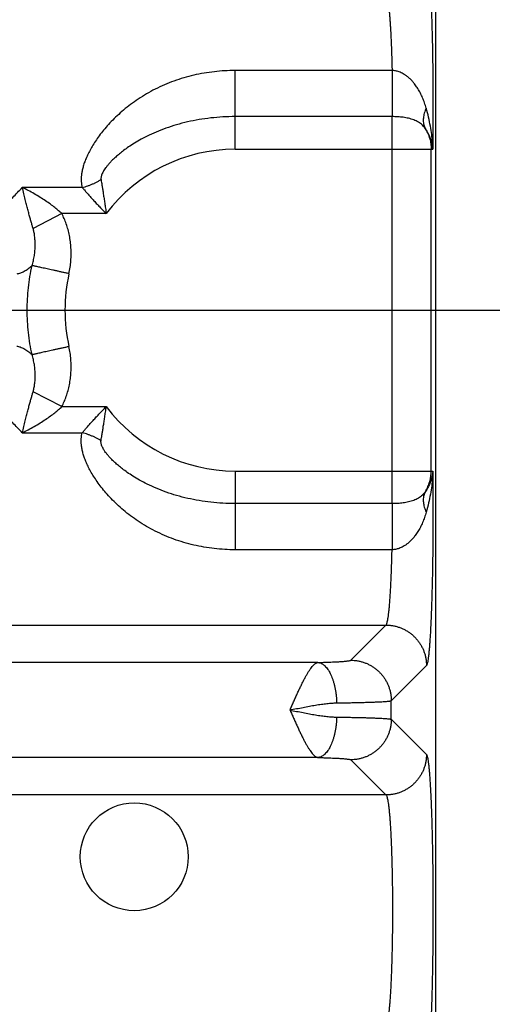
# Model space of a CAD drawing. Header units: inches. Extents: x 0 to 34, y 0 to 22.
# Tile 11 of 75: x 6.959 to 7.426, y 5.864 to 6.836. Entities that reach past the tile are written whole.
import ezdxf

# ---------------------------------------------------------------- set-up
doc = ezdxf.new("R2010")
doc.units = ezdxf.units.IN
doc.header["$LTSCALE"] = 1.87
doc.header["$MEASUREMENT"] = 0
doc.layers.get('0').update_dxf_attribs({"linetype": 'CONTINUOUS'})
doc.layers.add('DIMENSIONS', color=7, linetype='CONTINUOUS')
doc.styles.get("Standard").update_dxf_attribs({"font": 'txt', "width": 0.8})
doc.dimstyles.new('DIMSTYLE_1', dxfattribs={"dimtxt": 0.125, "dimasz": 0.18, "dimexe": 0.18, "dimexo": 0.0625, "dimgap": 0.09, "dimtad": 0, "dimtih": 1, "dimtoh": 1, "dimdec": 3, "dimzin": 4, "dimdsep": 46, "dimtxsty": 'STANDARD', "dimblk": '_FILLED', "dimblk1": '_FILLED', "dimblk2": '_FILLED', "dimcen": 0.09, "dimadec": 0, "dimazin": 0, "dimtp": 0.01, "dimtm": 0.01, "dimtfac": 1, "dimtdec": 3, "dimtofl": 0, "dimtmove": 0, "dimatfit": 3, "dimldrblk": '_FILLED', "dimfxl": 1, "dimtolj": 1, "dimtzin": 4, "dimarcsym": 0})

# ---------------------------------------------------------------- blocks, each defined once
blk = doc.blocks.new('_FILLED')
at = {"color": 0, "linetype": 'BYBLOCK'}
blk.add_solid([(0, 0), (-1, 0.1736), (-1, -0.1736)], dxfattribs=at)
blk = doc.blocks.new('*D0')
at = {"layer": 'DIMENSIONS', "color": 2, "linetype": 'CONTINUOUS'}
for p, q in [((5.6625, 6.54937), (8.24498, 6.54937)), ((8.11998, 6.54937), (8.11998, 5.82135)), ((8.11998, 4.81437), (8.11998, 5.57135)), ((7.40643, 4.81437), (8.24498, 4.81437))]:
    blk.add_line(p, q, dxfattribs=at)
at = {"layer": 'DIMENSIONS', "color": 2, "linetype": 'CONTINUOUS', "xscale": 0.18, "yscale": 0.18, "zscale": 0.18}
for p, rotation in [((8.11998, 6.54937), 90), ((8.11998, 4.81437), 270)]:
    blk.add_blockref('_FILLED', p, dxfattribs=dict(at, rotation=rotation))
at = {"layer": 'DIMENSIONS', "color": 2, "linetype": 'CONTINUOUS', "width": 0.8}
for s, p in [('[', (8.08248, 5.63385)), (']', (8.68248, 5.63385)), ('1.735', (7.45748, 5.63385)), ('44.07', (8.18248, 5.63385))]:
    blk.add_text(s, height=0.125, dxfattribs=at).set_placement(p)
blk = doc.blocks.new('*D1')
at = {"layer": 'DIMENSIONS', "color": 2, "linetype": 'CONTINUOUS'}
for p, q in [((5.63542, 6.51735), (5.63542, 3.93936)), ((7.36992, 4.77605), (7.36992, 3.93936)), ((5.63542, 4.06436), (5.27542, 4.06436)), ((7.36992, 4.06436), (7.72992, 4.06436))]:
    blk.add_line(p, q, dxfattribs=at)
at = {"layer": 'DIMENSIONS', "color": 2, "linetype": 'CONTINUOUS', "xscale": 0.18, "yscale": 0.18, "zscale": 0.18}
blk.add_blockref('_FILLED', (5.63542, 4.06436), dxfattribs=at)
at = {"layer": 'DIMENSIONS', "color": 2, "linetype": 'CONTINUOUS', "xscale": 0.18, "yscale": 0.18, "zscale": 0.18, "rotation": 180}
blk.add_blockref('_FILLED', (7.36992, 4.06436), dxfattribs=at)
at = {"layer": 'DIMENSIONS', "color": 2, "linetype": 'CONTINUOUS', "width": 0.8}
for s, p in [('[', (6.52248, 4.00186)), (']', (7.12248, 4.00186)), ('1.735', (5.89748, 4.00186)), ('44.06', (6.62248, 4.00186))]:
    blk.add_text(s, height=0.125, dxfattribs=at).set_placement(p)
blk = doc.blocks.new('*D3')
at = {"layer": 'DIMENSIONS', "color": 2, "linetype": 'CONTINUOUS'}
for p, q in [((7.29742, 8.36437), (8.99498, 8.36437)), ((8.86998, 8.36437), (8.86998, 7.1957)), ((8.86998, 4.81437), (8.86998, 6.9457)), ((7.42974, 4.81437), (8.99498, 4.81437))]:
    blk.add_line(p, q, dxfattribs=at)
at = {"layer": 'DIMENSIONS', "color": 2, "linetype": 'CONTINUOUS', "xscale": 0.18, "yscale": 0.18, "zscale": 0.18}
for p, rotation in [((8.86998, 8.36437), 90), ((8.86998, 4.81437), 270)]:
    blk.add_blockref('_FILLED', p, dxfattribs=dict(at, rotation=rotation))
at = {"layer": 'DIMENSIONS', "color": 2, "linetype": 'CONTINUOUS', "width": 0.8}
for s, p in [('[', (8.83248, 7.0082)), (']', (9.43248, 7.0082)), ('3.550', (8.20748, 7.0082)), ('90.17', (8.93248, 7.0082))]:
    blk.add_text(s, height=0.125, dxfattribs=at).set_placement(p)

msp = doc.modelspace()

# ---------------------------------------------------------------- linework, layer by layer
at = {"color": 7, "linetype": 'CONTINUOUS'}
for p, q in [((7.36992, 4.91428), (7.36992, 8.19691)), ((7.32685, 6.78607), (7.17192, 6.78606)), ((7.17192, 6.70829), (7.17192, 6.78606)), ((7.3269, 6.74053), (7.17192, 6.74053)), ((7.3269, 6.35822), (7.3269, 6.74053)), ((7.17192, 6.70829), (7.36701, 6.70829)), ((7.36545, 6.39046), (7.36545, 6.70829)), ((7.02107, 6.67058), (6.96189, 6.67058)), ((7.00088, 6.6447), (6.97255, 6.63002)), ((7.04477, 6.6447), (7.00088, 6.6447)), ((7.00088, 6.45405), (6.97256, 6.46873)), ((7.00088, 6.45405), (7.04477, 6.45405)), ((6.96189, 6.42816), (7.02107, 6.42816)), ((7.17192, 6.39046), (7.36701, 6.39046)), ((7.17192, 6.39046), (7.17192, 6.31268)), ((7.3269, 6.35822), (7.17192, 6.35822)), ((7.32685, 6.31268), (7.17192, 6.31268)), ((3.94999, 6.23829), (7.32084, 6.23829)), ((7.28611, 6.20355), (7.32084, 6.23829)), ((7.25372, 6.20134), (4.01712, 6.20134)), ((7.32607, 6.16359), (7.36081, 6.19832)), ((7.32607, 6.14516), (7.32607, 6.16359)), ((7.32607, 6.14516), (7.36081, 6.11042)), ((7.25372, 6.10741), (4.01712, 6.10741)), ((7.28611, 6.1052), (7.32084, 6.07046)), ((7.32084, 6.07046), (3.94999, 6.07046))]:
    msp.add_line(p, q, dxfattribs=at)
msp.add_circle((7.07242, 6.00937), 0.05325, dxfattribs=at)
for radius, start, end in [(0.15892, 90, 143.14108), (0.16789, 167.60969, 192.39023), (0.15892, 216.85891, 270)]:
    msp.add_arc((7.17192, 6.54937), radius, start, end, dxfattribs=at)
for points, knots in [([(7.36081, 6.90042), (7.36099, 6.90023), (7.3613, 6.89957), (7.36168, 6.89831), (7.36207, 6.89646), (7.36246, 6.89406), (7.36284, 6.8911), (7.36322, 6.88758), (7.36359, 6.88354), (7.36395, 6.87897), (7.3643, 6.87392), (7.36463, 6.86838), (7.36495, 6.86238), (7.36525, 6.85595), (7.36553, 6.8491), (7.36579, 6.84186), (7.36604, 6.83426), (7.36626, 6.82633), (7.36646, 6.81811), (7.36664, 6.80962), (7.3668, 6.80089), (7.36693, 6.79196), (7.36704, 6.78286), (7.36713, 6.77361), (7.36718, 6.76426), (7.36722, 6.75483), (7.36723, 6.74539), (7.36721, 6.73598), (7.36717, 6.72664), (7.3671, 6.71742), (7.36704, 6.71131), (7.36701, 6.70829)], [0, 0, 0, 0, 0.004148, 0.011013, 0.020751, 0.033399, 0.048939, 0.067322, 0.088463, 0.112264, 0.138627, 0.167463, 0.198683, 0.232184, 0.267839, 0.305514, 0.345056, 0.386307, 0.429108, 0.473284, 0.518658, 0.565082, 0.612415, 0.660508, 0.709187, 0.758215, 0.807345, 0.856329, 0.904921, 0.952885, 1, 1, 1, 1]), ([(7.32084, 6.86046), (7.32104, 6.86032), (7.32138, 6.85977), (7.32178, 6.85871), (7.3222, 6.85717), (7.32261, 6.85517), (7.32301, 6.85271), (7.32341, 6.8498), (7.3238, 6.84645), (7.32417, 6.84268), (7.32453, 6.8385), (7.32487, 6.83393), (7.3252, 6.82898), (7.3255, 6.82369), (7.32579, 6.81808), (7.32605, 6.81216), (7.32629, 6.80597), (7.3265, 6.79953), (7.32669, 6.79287), (7.3268, 6.78835), (7.32685, 6.78607)], [0, 0, 0, 0, 0.009555, 0.024717, 0.045896, 0.073158, 0.106459, 0.145706, 0.190766, 0.24146, 0.297567, 0.358856, 0.425078, 0.495945, 0.571127, 0.650282, 0.733085, 0.819202, 0.90829, 1, 1, 1, 1]), ([(7.17192, 6.78606), (7.16851, 6.78606), (7.16166, 6.78587), (7.15142, 6.78501), (7.14122, 6.78356), (7.13113, 6.78153), (7.12121, 6.77891), (7.11151, 6.77573), (7.10211, 6.772), (7.09308, 6.76777), (7.08448, 6.76309), (7.07639, 6.75804), (7.06884, 6.7527), (7.06187, 6.74716), (7.05551, 6.74149), (7.04974, 6.7358), (7.04458, 6.73012), (7.03998, 6.72455), (7.03596, 6.7191), (7.03244, 6.71383), (7.02944, 6.70875), (7.02689, 6.70391), (7.0248, 6.69928), (7.02311, 6.69489), (7.0218, 6.69074), (7.02088, 6.68682), (7.02028, 6.68313), (7.02002, 6.67967), (7.02007, 6.67643), (7.02041, 6.67342), (7.02082, 6.6715), (7.02107, 6.67058)], [0, 0, 0, 0, 0.048856, 0.09793, 0.147087, 0.196207, 0.245178, 0.293875, 0.342148, 0.389804, 0.436571, 0.48217, 0.526341, 0.568855, 0.609521, 0.648203, 0.684805, 0.719271, 0.751581, 0.781761, 0.80986, 0.835957, 0.860137, 0.88252, 0.903228, 0.922382, 0.940141, 0.956617, 0.971983, 0.986403, 1, 1, 1, 1]), ([(7.32685, 6.78607), (7.32685, 6.78504), (7.32685, 6.78296), (7.32686, 6.77982), (7.32686, 6.77663), (7.32686, 6.77341), (7.32687, 6.77018), (7.32687, 6.76698), (7.32687, 6.76381), (7.32687, 6.76071), (7.32688, 6.75769), (7.32688, 6.75478), (7.32688, 6.75199), (7.32689, 6.74935), (7.32689, 6.74688), (7.32689, 6.74458), (7.3269, 6.74249), (7.3269, 6.74116), (7.3269, 6.74053)], [0, 0, 0, 0, 0.067597, 0.13678, 0.207054, 0.277926, 0.348897, 0.41947, 0.489149, 0.557444, 0.623876, 0.687979, 0.749302, 0.807415, 0.86191, 0.912403, 0.958542, 1, 1, 1, 1]), ([(7.36052, 6.74896), (7.36004, 6.75069), (7.35896, 6.75412), (7.35705, 6.75911), (7.35485, 6.76382), (7.35243, 6.76811), (7.34988, 6.77187), (7.34732, 6.77504), (7.34482, 6.77765), (7.34241, 6.77978), (7.34011, 6.7815), (7.33792, 6.78286), (7.33585, 6.78392), (7.33391, 6.78472), (7.33207, 6.78531), (7.3303, 6.78571), (7.32857, 6.78597), (7.32742, 6.78605), (7.32685, 6.78607)], [0, 0, 0, 0, 0.101361, 0.202017, 0.300086, 0.393367, 0.478866, 0.55498, 0.622211, 0.682056, 0.735559, 0.783598, 0.826839, 0.865969, 0.901844, 0.935435, 0.967781, 1, 1, 1, 1]), ([(7.17192, 6.74053), (7.16791, 6.74053), (7.15991, 6.7403), (7.14802, 6.73931), (7.13636, 6.73766), (7.12502, 6.7354), (7.11411, 6.73256), (7.10374, 6.7292), (7.09408, 6.72543), (7.08536, 6.72143), (7.07773, 6.7174), (7.07119, 6.7135), (7.06563, 6.7098), (7.06088, 6.70631), (7.05683, 6.70305), (7.05338, 6.70001), (7.05046, 6.6972), (7.04798, 6.69459), (7.04591, 6.69218), (7.0442, 6.68998), (7.0428, 6.68795), (7.04169, 6.68611), (7.04083, 6.68443), (7.04021, 6.68292), (7.0398, 6.68157), (7.03957, 6.68038), (7.03951, 6.67934), (7.03956, 6.67869), (7.03961, 6.6784)], [0, 0, 0, 0, 0.077979, 0.155413, 0.231858, 0.306886, 0.380064, 0.450913, 0.518696, 0.581473, 0.637388, 0.686362, 0.729347, 0.767292, 0.800805, 0.830419, 0.856616, 0.879779, 0.900243, 0.918276, 0.934127, 0.948016, 0.960151, 0.970677, 0.979733, 0.987503, 0.994189, 1, 1, 1, 1]), ([(7.35975, 6.72847), (7.35932, 6.72912), (7.35839, 6.73039), (7.35676, 6.73215), (7.35491, 6.73374), (7.35286, 6.73514), (7.35063, 6.73635), (7.34825, 6.73737), (7.34575, 6.73822), (7.34316, 6.73891), (7.3405, 6.73945), (7.3378, 6.73987), (7.33508, 6.74017), (7.33236, 6.74038), (7.32963, 6.7405), (7.32781, 6.74053), (7.3269, 6.74053)], [0, 0, 0, 0, 0.064445, 0.12983, 0.196393, 0.264332, 0.333799, 0.404827, 0.477287, 0.550937, 0.625418, 0.700332, 0.775356, 0.850374, 0.925302, 1, 1, 1, 1]), ([(7.36052, 6.74896), (7.36014, 6.74814), (7.35944, 6.7465), (7.35861, 6.74402), (7.35802, 6.74156), (7.35768, 6.73916), (7.35759, 6.73682), (7.35775, 6.73456), (7.35816, 6.7324), (7.35881, 6.73036), (7.35942, 6.72908), (7.35975, 6.72847)], [0, 0, 0, 0, 0.1276, 0.250582, 0.368938, 0.482797, 0.592438, 0.698303, 0.800995, 0.901267, 1, 1, 1, 1]), ([(7.36701, 6.70829), (7.36697, 6.7106), (7.36675, 6.71546), (7.36599, 6.72308), (7.36471, 6.73132), (7.3629, 6.74003), (7.36137, 6.74595), (7.36052, 6.74896)], [0, 0, 0, 0, 0.167565, 0.353758, 0.556285, 0.77264, 1, 1, 1, 1]), ([(7.35975, 6.72847), (7.36022, 6.72771), (7.3611, 6.72616), (7.36225, 6.72376), (7.36323, 6.72129), (7.36403, 6.71876), (7.36466, 6.71619), (7.36511, 6.71357), (7.36538, 6.71094), (7.36545, 6.70917), (7.36545, 6.70829)], [0, 0, 0, 0, 0.125892, 0.251288, 0.37628, 0.501046, 0.625791, 0.750517, 0.875229, 1, 1, 1, 1]), ([(7.36701, 6.70829), (7.36691, 6.70966), (7.36657, 6.71243), (7.3656, 6.71656), (7.36415, 6.72067), (7.36221, 6.72469), (7.36062, 6.72723), (7.35975, 6.72847)], [0, 0, 0, 0, 0.189277, 0.384987, 0.585941, 0.791218, 1, 1, 1, 1]), ([(7.02107, 6.67058), (7.022, 6.6708), (7.02386, 6.67128), (7.02662, 6.67214), (7.02934, 6.67313), (7.03201, 6.67426), (7.03463, 6.67552), (7.03717, 6.67689), (7.03881, 6.67788), (7.03961, 6.6784)], [0, 0, 0, 0, 0.141668, 0.284523, 0.428096, 0.571909, 0.715482, 0.858335, 1, 1, 1, 1]), ([(7.03961, 6.6784), (7.03978, 6.67736), (7.04012, 6.6752), (7.04068, 6.67179), (7.04126, 6.66808), (7.04189, 6.66404), (7.04255, 6.65969), (7.04327, 6.65499), (7.04401, 6.64996), (7.04452, 6.64649), (7.04476, 6.6447)], [0, 0, 0, 0, 0.092173, 0.193177, 0.303373, 0.423044, 0.552343, 0.691422, 0.840577, 1, 1, 1, 1]), ([(6.91654, 6.63329), (6.91754, 6.6334), (6.91961, 6.63383), (6.92272, 6.63496), (6.92593, 6.63661), (6.92926, 6.63875), (6.93271, 6.64138), (6.9363, 6.64446), (6.94006, 6.64797), (6.94399, 6.65188), (6.94812, 6.65615), (6.95248, 6.66073), (6.95708, 6.66559), (6.96025, 6.6689), (6.96189, 6.67058)], [0, 0, 0, 0, 0.050817, 0.105896, 0.166113, 0.232247, 0.304841, 0.384165, 0.470347, 0.563392, 0.663155, 0.769416, 0.881837, 1, 1, 1, 1]), ([(7.00088, 6.6447), (6.99985, 6.6457), (6.9976, 6.64775), (6.9939, 6.65083), (6.98965, 6.65405), (6.98482, 6.65742), (6.97943, 6.66086), (6.97367, 6.66429), (6.96778, 6.66755), (6.96383, 6.66961), (6.96189, 6.67058)], [0, 0, 0, 0, 0.092193, 0.194121, 0.307272, 0.432989, 0.570314, 0.715405, 0.861144, 1, 1, 1, 1]), ([(6.97255, 6.63002), (6.97225, 6.63106), (6.97162, 6.63324), (6.97063, 6.63666), (6.96958, 6.64041), (6.96846, 6.64448), (6.9673, 6.6489), (6.9661, 6.6537), (6.9648, 6.65892), (6.96343, 6.6646), (6.96242, 6.66853), (6.96189, 6.67058)], [0, 0, 0, 0, 0.077539, 0.162404, 0.254855, 0.355396, 0.464262, 0.582013, 0.709539, 0.848448, 1, 1, 1, 1]), ([(7.02107, 6.67058), (7.02179, 6.66974), (7.02329, 6.66797), (7.02567, 6.66521), (7.02828, 6.66223), (7.03112, 6.65905), (7.0342, 6.65568), (7.0375, 6.65214), (7.04104, 6.64845), (7.04349, 6.64596), (7.04476, 6.6447)], [0, 0, 0, 0, 0.09462, 0.198418, 0.311286, 0.432959, 0.563045, 0.701145, 0.846941, 1, 1, 1, 1]), ([(7.00793, 6.5854), (7.0084, 6.58749), (7.00917, 6.59171), (7.0099, 6.59808), (7.01018, 6.60445), (7.01003, 6.61076), (7.00946, 6.61697), (7.00847, 6.62303), (7.00709, 6.62888), (7.00535, 6.63447), (7.0033, 6.63974), (7.00172, 6.64309), (7.00088, 6.6447)], [0, 0, 0, 0, 0.105666, 0.210989, 0.315656, 0.419365, 0.521825, 0.622731, 0.721583, 0.817788, 0.91077, 1, 1, 1, 1]), ([(6.97154, 6.5934), (6.97202, 6.59498), (6.97289, 6.59822), (6.97384, 6.6032), (6.97444, 6.60827), (6.97468, 6.61326), (6.97457, 6.61804), (6.97415, 6.62248), (6.97348, 6.62644), (6.97288, 6.62889), (6.97255, 6.63002)], [0, 0, 0, 0, 0.133583, 0.271327, 0.409726, 0.545436, 0.67513, 0.795975, 0.905263, 1, 1, 1, 1]), ([(6.97154, 6.59339), (6.97088, 6.59278), (6.96957, 6.59164), (6.9676, 6.59005), (6.96566, 6.58868), (6.96376, 6.58751), (6.96189, 6.58656), (6.96005, 6.5858), (6.9582, 6.58526), (6.95696, 6.58505), (6.95634, 6.58498)], [0, 0, 0, 0, 0.152291, 0.295523, 0.429868, 0.555787, 0.674114, 0.786443, 0.894476, 1, 1, 1, 1]), ([(6.97153, 6.50535), (6.97074, 6.50896), (6.96935, 6.51623), (6.96786, 6.52723), (6.96696, 6.53829), (6.96666, 6.54938), (6.96696, 6.56047), (6.96786, 6.57153), (6.96935, 6.58252), (6.97074, 6.58978), (6.97154, 6.59339)], [0, 0, 0, 0, 0.125031, 0.250056, 0.375075, 0.500085, 0.625086, 0.750078, 0.875057, 1, 1, 1, 1]), ([(7.00793, 6.5854), (7.00684, 6.58564), (7.00466, 6.58612), (7.00141, 6.58683), (6.99821, 6.58754), (6.99508, 6.58822), (6.99205, 6.58889), (6.98914, 6.58953), (6.98638, 6.59014), (6.98377, 6.59071), (6.98136, 6.59124), (6.97914, 6.59173), (6.97715, 6.59216), (6.97538, 6.59255), (6.97387, 6.59288), (6.97261, 6.59316), (6.97187, 6.59332), (6.97154, 6.5934)], [0, 0, 0, 0, 0.090231, 0.179774, 0.267947, 0.354081, 0.43752, 0.517629, 0.593799, 0.66545, 0.732038, 0.793055, 0.848036, 0.896563, 0.938268, 0.972832, 1, 1, 1, 1]), ([(6.95634, 6.51377), (6.95693, 6.5137), (6.95813, 6.5135), (6.95993, 6.51298), (6.96175, 6.51226), (6.96361, 6.51132), (6.96551, 6.51017), (6.96746, 6.50879), (6.96949, 6.50718), (6.97084, 6.50599), (6.97153, 6.50535)], [0, 0, 0, 0, 0.100851, 0.206036, 0.316772, 0.43415, 0.559311, 0.693967, 0.840111, 1, 1, 1, 1]), ([(7.00794, 6.51335), (7.00684, 6.51311), (7.00466, 6.51263), (7.00141, 6.51191), (6.99821, 6.51121), (6.99508, 6.51052), (6.99205, 6.50986), (6.98914, 6.50922), (6.98637, 6.50861), (6.98377, 6.50804), (6.98135, 6.50751), (6.97914, 6.50702), (6.97714, 6.50658), (6.97538, 6.5062), (6.97387, 6.50586), (6.97261, 6.50559), (6.97186, 6.50542), (6.97153, 6.50535)], [0, 0, 0, 0, 0.090237, 0.179787, 0.267968, 0.35411, 0.437557, 0.517672, 0.593846, 0.6655, 0.732087, 0.793102, 0.848079, 0.896601, 0.938298, 0.972854, 1, 1, 1, 1]), ([(7.00088, 6.45405), (7.00172, 6.45566), (7.0033, 6.459), (7.00535, 6.46428), (7.00709, 6.46987), (7.00847, 6.47572), (7.00946, 6.48179), (7.01003, 6.48801), (7.01018, 6.49433), (7.0099, 6.50069), (7.00917, 6.50705), (7.00839, 6.51126), (7.00794, 6.51335)], [0, 0, 0, 0, 0.089205, 0.182196, 0.278446, 0.377379, 0.478403, 0.581, 0.68481, 0.789486, 0.894672, 1, 1, 1, 1]), ([(6.97256, 6.46873), (6.97288, 6.46985), (6.97349, 6.47231), (6.97416, 6.47628), (6.97457, 6.48071), (6.97468, 6.48549), (6.97444, 6.49048), (6.97384, 6.49554), (6.97288, 6.50052), (6.97202, 6.50377), (6.97153, 6.50535)], [0, 0, 0, 0, 0.094958, 0.204244, 0.324976, 0.454538, 0.590167, 0.728545, 0.866312, 1, 1, 1, 1]), ([(6.96189, 6.42816), (6.96241, 6.4302), (6.96344, 6.43413), (6.96479, 6.43983), (6.96609, 6.44506), (6.96731, 6.44987), (6.96847, 6.45429), (6.96959, 6.45836), (6.97064, 6.46209), (6.97162, 6.46551), (6.97225, 6.46769), (6.97256, 6.46873)], [0, 0, 0, 0, 0.150836, 0.290319, 0.418566, 0.536486, 0.645159, 0.745554, 0.837932, 0.922698, 1, 1, 1, 1]), ([(6.96189, 6.42816), (6.96026, 6.42985), (6.95708, 6.43316), (6.95248, 6.43802), (6.94811, 6.44261), (6.94397, 6.44689), (6.94003, 6.4508), (6.93628, 6.45431), (6.93268, 6.45739), (6.92924, 6.46001), (6.92591, 6.46215), (6.92271, 6.46379), (6.9196, 6.46492), (6.91754, 6.46535), (6.91654, 6.46546)], [0, 0, 0, 0, 0.118146, 0.230673, 0.337124, 0.437094, 0.530282, 0.61654, 0.695825, 0.768301, 0.834316, 0.894375, 0.949273, 1, 1, 1, 1]), ([(6.96189, 6.42816), (6.96384, 6.42914), (6.96779, 6.43121), (6.97367, 6.43446), (6.97942, 6.43788), (6.9848, 6.44131), (6.98963, 6.44468), (6.99389, 6.44791), (6.9976, 6.45099), (6.99984, 6.45305), (7.00088, 6.45405)], [0, 0, 0, 0, 0.139246, 0.28463, 0.429228, 0.566381, 0.69219, 0.805524, 0.907646, 1, 1, 1, 1]), ([(7.02107, 6.42816), (7.02179, 6.42901), (7.02329, 6.43078), (7.02567, 6.43354), (7.02829, 6.43652), (7.03113, 6.4397), (7.0342, 6.44307), (7.0375, 6.44661), (7.04105, 6.45029), (7.04349, 6.45279), (7.04476, 6.45405)], [0, 0, 0, 0, 0.0947, 0.198586, 0.311526, 0.43322, 0.563258, 0.701301, 0.847033, 1, 1, 1, 1]), ([(7.03961, 6.42035), (7.03978, 6.42138), (7.04013, 6.42355), (7.04068, 6.42696), (7.04126, 6.43068), (7.04189, 6.43471), (7.04256, 6.43907), (7.04327, 6.44376), (7.04401, 6.44879), (7.04452, 6.45226), (7.04476, 6.45405)], [0, 0, 0, 0, 0.092276, 0.193352, 0.3036, 0.423267, 0.552488, 0.691498, 0.840613, 1, 1, 1, 1]), ([(7.17192, 6.31268), (7.1685, 6.31268), (7.16165, 6.31287), (7.1514, 6.31374), (7.1412, 6.31519), (7.1311, 6.31722), (7.12118, 6.31984), (7.11149, 6.32303), (7.10208, 6.32676), (7.09305, 6.33099), (7.08444, 6.33568), (7.07634, 6.34074), (7.06878, 6.34609), (7.0618, 6.35165), (7.05543, 6.35733), (7.04966, 6.36304), (7.04448, 6.36873), (7.03989, 6.37434), (7.03584, 6.3798), (7.03233, 6.3851), (7.02932, 6.39019), (7.0268, 6.39505), (7.02471, 6.39966), (7.02304, 6.40403), (7.02177, 6.40815), (7.02085, 6.41202), (7.02028, 6.41567), (7.02002, 6.4191), (7.02006, 6.42232), (7.02041, 6.42533), (7.02082, 6.42725), (7.02107, 6.42816)], [0, 0, 0, 0, 0.048915, 0.098023, 0.147198, 0.196327, 0.245303, 0.294008, 0.342304, 0.389983, 0.436783, 0.482435, 0.526674, 0.569267, 0.610021, 0.648794, 0.685498, 0.720076, 0.752511, 0.7828, 0.810975, 0.837078, 0.861189, 0.883415, 0.903896, 0.922819, 0.94036, 0.956707, 0.971982, 0.986369, 1, 1, 1, 1]), ([(7.03961, 6.42035), (7.03881, 6.42086), (7.03717, 6.42186), (7.03463, 6.42323), (7.03202, 6.42448), (7.02934, 6.42561), (7.02662, 6.42661), (7.02386, 6.42747), (7.022, 6.42795), (7.02107, 6.42816)], [0, 0, 0, 0, 0.141653, 0.284496, 0.428061, 0.571871, 0.715448, 0.858313, 1, 1, 1, 1]), ([(7.17192, 6.35822), (7.16792, 6.35822), (7.15996, 6.35844), (7.14811, 6.35943), (7.13648, 6.36106), (7.12518, 6.36331), (7.11431, 6.36613), (7.10395, 6.36947), (7.09427, 6.37324), (7.0855, 6.37725), (7.07784, 6.38129), (7.07127, 6.3852), (7.06568, 6.38891), (7.06091, 6.39241), (7.05684, 6.39568), (7.05339, 6.39873), (7.05045, 6.40155), (7.04798, 6.40417), (7.0459, 6.40657), (7.04419, 6.40878), (7.04279, 6.41081), (7.04168, 6.41265), (7.04083, 6.41432), (7.04021, 6.41583), (7.0398, 6.41718), (7.03957, 6.41837), (7.03951, 6.41941), (7.03956, 6.42005), (7.03961, 6.42035)], [0, 0, 0, 0, 0.077701, 0.154845, 0.231022, 0.305821, 0.378702, 0.449331, 0.517345, 0.580443, 0.636633, 0.685773, 0.728998, 0.767089, 0.8007, 0.830402, 0.856654, 0.879856, 0.900336, 0.918381, 0.934226, 0.948102, 0.960206, 0.970705, 0.979739, 0.987492, 0.994173, 1, 1, 1, 1]), ([(7.35975, 6.37028), (7.36022, 6.37104), (7.3611, 6.37259), (7.36225, 6.37499), (7.36323, 6.37746), (7.36403, 6.37999), (7.36466, 6.38256), (7.36511, 6.38517), (7.36538, 6.38781), (7.36545, 6.38957), (7.36545, 6.39046)], [0, 0, 0, 0, 0.125893, 0.251288, 0.37628, 0.501047, 0.625791, 0.750517, 0.875229, 1, 1, 1, 1]), ([(7.36701, 6.39046), (7.36691, 6.38909), (7.36657, 6.38632), (7.3656, 6.38219), (7.36415, 6.37807), (7.36221, 6.37406), (7.36062, 6.37152), (7.35975, 6.37028)], [0, 0, 0, 0, 0.189276, 0.385003, 0.58597, 0.791255, 1, 1, 1, 1]), ([(7.36701, 6.39045), (7.36697, 6.38815), (7.36675, 6.38328), (7.36599, 6.37566), (7.36471, 6.36743), (7.3629, 6.35872), (7.36138, 6.3528), (7.36052, 6.34979)], [0, 0, 0, 0, 0.167524, 0.353693, 0.556215, 0.772585, 1, 1, 1, 1]), ([(7.36701, 6.39046), (7.36704, 6.38743), (7.3671, 6.38133), (7.36717, 6.37211), (7.36721, 6.36277), (7.36723, 6.35336), (7.36722, 6.34392), (7.36718, 6.3345), (7.36713, 6.32514), (7.36704, 6.3159), (7.36693, 6.30679), (7.3668, 6.29786), (7.36664, 6.28914), (7.36646, 6.28065), (7.36626, 6.27242), (7.36604, 6.26449), (7.36579, 6.25689), (7.36553, 6.24965), (7.36525, 6.2428), (7.36495, 6.23637), (7.36463, 6.23037), (7.3643, 6.22483), (7.36395, 6.21977), (7.36359, 6.21521), (7.36322, 6.21116), (7.36284, 6.20765), (7.36246, 6.20469), (7.36207, 6.20228), (7.36168, 6.20044), (7.3613, 6.19917), (7.36099, 6.19851), (7.36081, 6.19832)], [0, 0, 0, 0, 0.047111, 0.095069, 0.143652, 0.192627, 0.241748, 0.29077, 0.339445, 0.387538, 0.434873, 0.481302, 0.52668, 0.570858, 0.613662, 0.654917, 0.694461, 0.732139, 0.767797, 0.8013, 0.832524, 0.861362, 0.887727, 0.911529, 0.932673, 0.951057, 0.966598, 0.979247, 0.988986, 0.995852, 1, 1, 1, 1]), ([(7.35975, 6.37028), (7.35932, 6.36963), (7.35839, 6.36835), (7.35676, 6.3666), (7.35491, 6.36501), (7.35286, 6.36361), (7.35063, 6.3624), (7.34825, 6.36138), (7.34575, 6.36053), (7.34316, 6.35984), (7.3405, 6.3593), (7.33781, 6.35888), (7.33509, 6.35857), (7.33236, 6.35836), (7.32963, 6.35824), (7.32781, 6.35822), (7.3269, 6.35822)], [0, 0, 0, 0, 0.064436, 0.129812, 0.196363, 0.264294, 0.333754, 0.404776, 0.47723, 0.550851, 0.625279, 0.700144, 0.77515, 0.850185, 0.925178, 1, 1, 1, 1]), ([(7.35975, 6.37028), (7.35942, 6.36967), (7.35881, 6.36839), (7.35816, 6.36634), (7.35775, 6.36419), (7.35759, 6.36193), (7.35768, 6.35959), (7.35802, 6.35718), (7.35861, 6.35473), (7.35944, 6.35225), (7.36014, 6.35061), (7.36052, 6.34979)], [0, 0, 0, 0, 0.098733, 0.199005, 0.301697, 0.407562, 0.517203, 0.631062, 0.749418, 0.8724, 1, 1, 1, 1]), ([(7.3269, 6.35822), (7.3269, 6.35759), (7.3269, 6.35626), (7.32689, 6.35416), (7.32689, 6.35187), (7.32689, 6.34939), (7.32688, 6.34675), (7.32688, 6.34397), (7.32688, 6.34106), (7.32687, 6.33804), (7.32687, 6.33494), (7.32687, 6.33177), (7.32687, 6.32856), (7.32686, 6.32534), (7.32686, 6.32212), (7.32686, 6.31893), (7.32685, 6.31578), (7.32685, 6.31371), (7.32685, 6.31268)], [0, 0, 0, 0, 0.041458, 0.087597, 0.13809, 0.192584, 0.250697, 0.31202, 0.376122, 0.442554, 0.510849, 0.580528, 0.651101, 0.722072, 0.792944, 0.863218, 0.932401, 1, 1, 1, 1]), ([(7.36052, 6.34979), (7.36004, 6.34806), (7.35896, 6.34463), (7.35705, 6.33965), (7.35486, 6.33494), (7.35244, 6.33065), (7.34989, 6.32689), (7.34734, 6.32372), (7.34483, 6.3211), (7.34242, 6.31897), (7.34012, 6.31725), (7.33793, 6.31589), (7.33586, 6.31483), (7.33391, 6.31403), (7.33207, 6.31344), (7.3303, 6.31303), (7.32857, 6.31277), (7.32742, 6.3127), (7.32685, 6.31268)], [0, 0, 0, 0, 0.101187, 0.201761, 0.299777, 0.392984, 0.478456, 0.554599, 0.621889, 0.681791, 0.73535, 0.783437, 0.826723, 0.865895, 0.901805, 0.935421, 0.967781, 1, 1, 1, 1]), ([(7.32084, 6.23829), (7.32104, 6.23843), (7.32138, 6.23897), (7.32178, 6.24004), (7.3222, 6.24158), (7.32261, 6.24357), (7.32301, 6.24603), (7.32341, 6.24894), (7.3238, 6.25229), (7.32417, 6.25606), (7.32453, 6.26025), (7.32487, 6.26482), (7.3252, 6.26976), (7.3255, 6.27505), (7.32579, 6.28067), (7.32605, 6.28658), (7.32629, 6.29278), (7.3265, 6.29922), (7.32669, 6.30588), (7.3268, 6.31039), (7.32685, 6.31268)], [0, 0, 0, 0, 0.009554, 0.024716, 0.045896, 0.073156, 0.106452, 0.14569, 0.19074, 0.241427, 0.297529, 0.358813, 0.425028, 0.495889, 0.571074, 0.650244, 0.733067, 0.819204, 0.908301, 1, 1, 1, 1]), ([(7.32084, 6.23829), (7.32194, 6.23828), (7.32414, 6.23819), (7.32742, 6.23778), (7.33065, 6.23709), (7.33382, 6.23614), (7.3369, 6.23494), (7.33986, 6.23349), (7.3427, 6.23179), (7.34539, 6.22987), (7.34791, 6.22773), (7.35025, 6.22539), (7.35239, 6.22287), (7.35431, 6.22018), (7.356, 6.21735), (7.35746, 6.21438), (7.35866, 6.2113), (7.35961, 6.20813), (7.36029, 6.2049), (7.36071, 6.20162), (7.3608, 6.19942), (7.36081, 6.19832)], [0, 0, 0, 0, 0.052604, 0.105216, 0.157836, 0.210463, 0.263096, 0.315735, 0.368379, 0.421026, 0.473675, 0.526324, 0.578973, 0.63162, 0.684264, 0.736903, 0.789537, 0.842164, 0.894784, 0.947396, 1, 1, 1, 1]), ([(7.22616, 6.15437), (7.22676, 6.15571), (7.22791, 6.1584), (7.22968, 6.16239), (7.23141, 6.16632), (7.23313, 6.17017), (7.23484, 6.17389), (7.23653, 6.17746), (7.23819, 6.18087), (7.23981, 6.18407), (7.2414, 6.18705), (7.24295, 6.18979), (7.24445, 6.19228), (7.24591, 6.19449), (7.24733, 6.1964), (7.2487, 6.19802), (7.25, 6.19934), (7.25127, 6.20034), (7.25249, 6.20102), (7.25333, 6.20128), (7.25372, 6.20134)], [0, 0, 0, 0, 0.079608, 0.158512, 0.23632, 0.312536, 0.386657, 0.458181, 0.526634, 0.591605, 0.652721, 0.709671, 0.762165, 0.809984, 0.85305, 0.891237, 0.924536, 0.953431, 0.978459, 1, 1, 1, 1]), ([(7.25372, 6.20134), (7.25501, 6.20137), (7.25754, 6.20143), (7.26126, 6.20154), (7.2648, 6.20166), (7.26813, 6.20179), (7.27123, 6.20193), (7.27406, 6.20208), (7.27663, 6.20224), (7.27891, 6.20241), (7.28089, 6.20258), (7.28257, 6.20276), (7.28392, 6.20295), (7.28495, 6.20313), (7.28565, 6.20331), (7.28601, 6.20345), (7.28611, 6.20355)], [0, 0, 0, 0, 0.119141, 0.233742, 0.342844, 0.44556, 0.541059, 0.628583, 0.707653, 0.778005, 0.839323, 0.891206, 0.933307, 0.965392, 0.987447, 1, 1, 1, 1]), ([(7.25372, 6.20134), (7.25425, 6.20129), (7.25532, 6.2011), (7.25688, 6.20052), (7.25842, 6.19966), (7.25992, 6.19852), (7.26137, 6.19712), (7.26276, 6.19546), (7.26409, 6.19355), (7.26534, 6.19142), (7.26651, 6.18907), (7.26758, 6.18652), (7.26856, 6.18379), (7.26943, 6.18089), (7.27019, 6.17786), (7.27082, 6.17471), (7.27134, 6.17146), (7.27173, 6.16814), (7.27198, 6.16477), (7.27207, 6.16251), (7.27209, 6.16137)], [0, 0, 0, 0, 0.03382, 0.068996, 0.106242, 0.146106, 0.188967, 0.235054, 0.284467, 0.337198, 0.393157, 0.45218, 0.514046, 0.578484, 0.645189, 0.713818, 0.784006, 0.855368, 0.927502, 1, 1, 1, 1]), ([(7.28611, 6.20355), (7.28721, 6.20355), (7.28941, 6.20345), (7.29268, 6.20304), (7.29592, 6.20235), (7.29908, 6.20141), (7.30216, 6.2002), (7.30513, 6.19875), (7.30796, 6.19705), (7.31065, 6.19513), (7.31318, 6.19299), (7.31551, 6.19066), (7.31765, 6.18813), (7.31957, 6.18545), (7.32127, 6.18261), (7.32272, 6.17964), (7.32393, 6.17656), (7.32487, 6.1734), (7.32556, 6.17016), (7.32597, 6.16689), (7.32607, 6.16469), (7.32607, 6.16359)], [0, 0, 0, 0, 0.052603, 0.105215, 0.157834, 0.210461, 0.263094, 0.315733, 0.368377, 0.421024, 0.473673, 0.526323, 0.578972, 0.63162, 0.684263, 0.736903, 0.789536, 0.842164, 0.894784, 0.947396, 1, 1, 1, 1]), ([(7.22614, 6.15437), (7.22829, 6.15482), (7.23258, 6.15569), (7.23894, 6.15696), (7.24518, 6.15815), (7.25121, 6.15921), (7.25697, 6.16009), (7.26238, 6.16077), (7.26738, 6.16121), (7.27057, 6.16135), (7.27209, 6.16137)], [0, 0, 0, 0, 0.141687, 0.281719, 0.418636, 0.550758, 0.676473, 0.794032, 0.90215, 1, 1, 1, 1]), ([(7.27209, 6.16137), (7.274, 6.1614), (7.27775, 6.16145), (7.28325, 6.16155), (7.2885, 6.16165), (7.29349, 6.16176), (7.29818, 6.16188), (7.30256, 6.16201), (7.30661, 6.16214), (7.31031, 6.16228), (7.31365, 6.16243), (7.31662, 6.16258), (7.3192, 6.16274), (7.32138, 6.16289), (7.32314, 6.16306), (7.3245, 6.16321), (7.32543, 6.16338), (7.32592, 6.1635), (7.32607, 6.16359)], [0, 0, 0, 0, 0.106048, 0.207944, 0.305258, 0.397574, 0.484496, 0.565651, 0.640697, 0.709328, 0.77127, 0.826269, 0.874099, 0.914555, 0.947467, 0.972705, 0.990195, 1, 1, 1, 1]), ([(7.22614, 6.15437), (7.22829, 6.15393), (7.23257, 6.15306), (7.23894, 6.15178), (7.24517, 6.1506), (7.2512, 6.14954), (7.25696, 6.14866), (7.26237, 6.14798), (7.26738, 6.14753), (7.27057, 6.14739), (7.27209, 6.14737)], [0, 0, 0, 0, 0.14169, 0.28154, 0.418345, 0.550411, 0.676238, 0.793975, 0.902225, 1, 1, 1, 1]), ([(7.22616, 6.15437), (7.22676, 6.15303), (7.22791, 6.15034), (7.22968, 6.14635), (7.23141, 6.14241), (7.23313, 6.13857), (7.23485, 6.13485), (7.23653, 6.13128), (7.23819, 6.12788), (7.23981, 6.12468), (7.2414, 6.12169), (7.24295, 6.11895), (7.24445, 6.11647), (7.24591, 6.11426), (7.24733, 6.11235), (7.2487, 6.11073), (7.25, 6.10941), (7.25127, 6.10841), (7.25249, 6.10773), (7.25332, 6.10747), (7.25372, 6.10741)], [0, 0, 0, 0, 0.079546, 0.158497, 0.236315, 0.312517, 0.386613, 0.458113, 0.526553, 0.591524, 0.652646, 0.709596, 0.762079, 0.809876, 0.85292, 0.891123, 0.924434, 0.953321, 0.97841, 1, 1, 1, 1]), ([(7.27209, 6.14737), (7.27207, 6.14624), (7.27198, 6.14398), (7.27173, 6.14061), (7.27134, 6.13729), (7.27082, 6.13404), (7.27019, 6.13089), (7.26943, 6.12785), (7.26856, 6.12496), (7.26758, 6.12223), (7.26651, 6.11968), (7.26534, 6.11733), (7.26409, 6.11519), (7.26276, 6.11329), (7.26137, 6.11163), (7.25992, 6.11022), (7.25842, 6.10908), (7.25688, 6.10822), (7.25532, 6.10765), (7.25425, 6.10745), (7.25372, 6.10741)], [0, 0, 0, 0, 0.072498, 0.144632, 0.215994, 0.286182, 0.354812, 0.421516, 0.485955, 0.54782, 0.606842, 0.662801, 0.715533, 0.764945, 0.811032, 0.853894, 0.893758, 0.931004, 0.96618, 1, 1, 1, 1]), ([(7.27209, 6.14737), (7.274, 6.14735), (7.27775, 6.14729), (7.28325, 6.1472), (7.2885, 6.1471), (7.29349, 6.14698), (7.29818, 6.14687), (7.30256, 6.14674), (7.30661, 6.1466), (7.31031, 6.14646), (7.31366, 6.14632), (7.31662, 6.14617), (7.3192, 6.14601), (7.32138, 6.14585), (7.32314, 6.14569), (7.3245, 6.14553), (7.32543, 6.14537), (7.32592, 6.14525), (7.32607, 6.14516)], [0, 0, 0, 0, 0.106046, 0.207949, 0.305268, 0.397589, 0.484517, 0.565683, 0.640744, 0.709389, 0.771335, 0.826327, 0.874139, 0.914577, 0.947475, 0.972706, 0.990194, 1, 1, 1, 1]), ([(7.32607, 6.14516), (7.32607, 6.14406), (7.32597, 6.14186), (7.32556, 6.13858), (7.32487, 6.13535), (7.32393, 6.13218), (7.32272, 6.12911), (7.32127, 6.12614), (7.31957, 6.1233), (7.31765, 6.12061), (7.31551, 6.11809), (7.31318, 6.11575), (7.31065, 6.11362), (7.30796, 6.11169), (7.30513, 6.11), (7.30216, 6.10854), (7.29908, 6.10734), (7.29592, 6.10639), (7.29268, 6.10571), (7.28941, 6.10529), (7.28721, 6.1052), (7.28611, 6.1052)], [0, 0, 0, 0, 0.052604, 0.105216, 0.157836, 0.210463, 0.263097, 0.315736, 0.36838, 0.421027, 0.473676, 0.526326, 0.578975, 0.631622, 0.684266, 0.736905, 0.789538, 0.842165, 0.894785, 0.947397, 1, 1, 1, 1]), ([(7.36081, 6.11042), (7.3608, 6.10932), (7.36071, 6.10712), (7.36029, 6.10384), (7.35961, 6.10061), (7.35866, 6.09745), (7.35746, 6.09437), (7.356, 6.0914), (7.35431, 6.08856), (7.35239, 6.08587), (7.35025, 6.08335), (7.34791, 6.08101), (7.34539, 6.07888), (7.3427, 6.07696), (7.33986, 6.07526), (7.3369, 6.07381), (7.33382, 6.0726), (7.33065, 6.07165), (7.32742, 6.07097), (7.32414, 6.07056), (7.32194, 6.07046), (7.32084, 6.07046)], [0, 0, 0, 0, 0.052604, 0.105216, 0.157836, 0.210463, 0.263097, 0.315736, 0.36838, 0.421027, 0.473676, 0.526325, 0.578974, 0.631621, 0.684265, 0.736904, 0.789537, 0.842164, 0.894784, 0.947396, 1, 1, 1, 1]), ([(7.36081, 6.11042), (7.361, 6.11023), (7.36131, 6.10956), (7.36169, 6.10829), (7.36207, 6.10644), (7.36246, 6.10405), (7.36284, 6.1011), (7.36322, 6.09762), (7.36359, 6.09361), (7.36394, 6.08909), (7.36429, 6.08408), (7.36462, 6.07859), (7.36493, 6.07265), (7.36523, 6.06628), (7.36551, 6.05951), (7.36578, 6.05235), (7.36602, 6.04483), (7.36624, 6.03699), (7.36645, 6.02886), (7.36663, 6.02045), (7.36678, 6.01181), (7.36692, 6.00297), (7.36703, 5.99396), (7.36712, 5.9848), (7.36718, 5.97555), (7.36722, 5.96622), (7.36723, 5.95687), (7.36722, 5.94751), (7.36718, 5.93818), (7.36712, 5.92893), (7.36703, 5.91977), (7.36692, 5.91076), (7.36678, 5.90192), (7.36663, 5.89328), (7.36645, 5.88487), (7.36624, 5.87674), (7.36602, 5.8689), (7.36578, 5.86139), (7.36551, 5.85423), (7.36523, 5.84745), (7.36493, 5.84108), (7.36462, 5.83515), (7.36429, 5.82966), (7.36394, 5.82465), (7.36359, 5.82013), (7.36322, 5.81612), (7.36284, 5.81264), (7.36246, 5.80969), (7.36207, 5.8073), (7.36169, 5.80545), (7.3613, 5.80418), (7.361, 5.80351), (7.36081, 5.80332)], [0, 0, 0, 0, 0.002616, 0.006938, 0.013044, 0.020937, 0.030592, 0.041983, 0.055072, 0.069816, 0.086155, 0.104029, 0.123373, 0.144112, 0.16617, 0.189467, 0.213913, 0.239417, 0.265887, 0.293223, 0.321324, 0.350085, 0.379402, 0.409165, 0.439264, 0.469588, 0.500025, 0.530463, 0.560787, 0.590886, 0.620649, 0.649965, 0.678726, 0.706824, 0.734157, 0.760625, 0.786126, 0.810568, 0.833862, 0.855918, 0.876653, 0.895994, 0.913866, 0.930203, 0.944944, 0.95803, 0.969418, 0.979072, 0.986962, 0.993065, 0.997385, 1, 1, 1, 1]), ([(7.25372, 6.10741), (7.25501, 6.10738), (7.25754, 6.10732), (7.26126, 6.10721), (7.2648, 6.10709), (7.26813, 6.10696), (7.27122, 6.10682), (7.27406, 6.10667), (7.27663, 6.1065), (7.27891, 6.10634), (7.28089, 6.10616), (7.28257, 6.10598), (7.28392, 6.1058), (7.28495, 6.10562), (7.28565, 6.10544), (7.28601, 6.10529), (7.28611, 6.1052)], [0, 0, 0, 0, 0.119071, 0.233636, 0.342715, 0.445414, 0.540918, 0.628481, 0.707605, 0.778001, 0.839334, 0.891215, 0.933307, 0.965381, 0.987445, 1, 1, 1, 1]), ([(7.32084, 6.07046), (7.32104, 6.07031), (7.32139, 6.06976), (7.3218, 6.06866), (7.32222, 6.06708), (7.32264, 6.06502), (7.32305, 6.06248), (7.32345, 6.05948), (7.32385, 6.05602), (7.32422, 6.05213), (7.32459, 6.04782), (7.32493, 6.04311), (7.32526, 6.03802), (7.32556, 6.03257), (7.32585, 6.02679), (7.32611, 6.02071), (7.32635, 6.01434), (7.32656, 6.00772), (7.32674, 6.00088), (7.3269, 5.99384), (7.32703, 5.98664), (7.32713, 5.97932), (7.32721, 5.97189), (7.32725, 5.9644), (7.32727, 5.95687), (7.32725, 5.94935), (7.32721, 5.94186), (7.32713, 5.93443), (7.32703, 5.9271), (7.3269, 5.91991), (7.32674, 5.91287), (7.32656, 5.90603), (7.32635, 5.89941), (7.32611, 5.89304), (7.32585, 5.88695), (7.32556, 5.88117), (7.32526, 5.87573), (7.32493, 5.87064), (7.32459, 5.86593), (7.32422, 5.86162), (7.32385, 5.85773), (7.32345, 5.85427), (7.32305, 5.85127), (7.32264, 5.84873), (7.32222, 5.84667), (7.3218, 5.84508), (7.32139, 5.84399), (7.32104, 5.84343), (7.32084, 5.84329)], [0, 0, 0, 0, 0.003203, 0.008313, 0.015468, 0.024692, 0.035967, 0.049257, 0.06451, 0.081663, 0.100644, 0.121371, 0.143753, 0.167693, 0.193086, 0.219822, 0.247782, 0.276845, 0.306882, 0.337764, 0.369353, 0.401513, 0.434102, 0.466979, 0.5, 0.533021, 0.565898, 0.598487, 0.630647, 0.662237, 0.693118, 0.723155, 0.752218, 0.780178, 0.806914, 0.832307, 0.856247, 0.878629, 0.899356, 0.918337, 0.93549, 0.950743, 0.964033, 0.975308, 0.984532, 0.991687, 0.996797, 1, 1, 1, 1])]:
    msp.add_open_spline(points, degree=3, knots=knots, dxfattribs=at)

# ---------------------------------------------------------------- dimensions: what is measured, and where the dimension line sits
at = {"layer": 'DIMENSIONS', "color": 2, "linetype": 'CONTINUOUS'}
for base, p1, p2, angle, picture, middle in [((8.86998, 8.36437), (7.42974, 4.81437), (7.29742, 8.36437), 90, '*D3', (8.86998, 7.0707)), ((8.11998, 6.54937), (7.40643, 4.81437), (5.6625, 6.54937), 90, '*D0', (8.11998, 5.69635)), ((5.6354193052, 4.0643641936), (7.3699193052, 4.7760471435), (5.6354193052, 6.51734752), 180, '*D1', (6.5599793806, 4.0643641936))]:
    dim = msp.add_linear_dim(base=base, p1=p1, p2=p2, angle=angle, dimstyle='DIMSTYLE_1', dxfattribs=at)
    dim.commit()
    dim.dimension.update_dxf_attribs({"geometry": picture, "text_midpoint": middle, "dimtype": 160})

doc.saveas('drawing.dxf')
